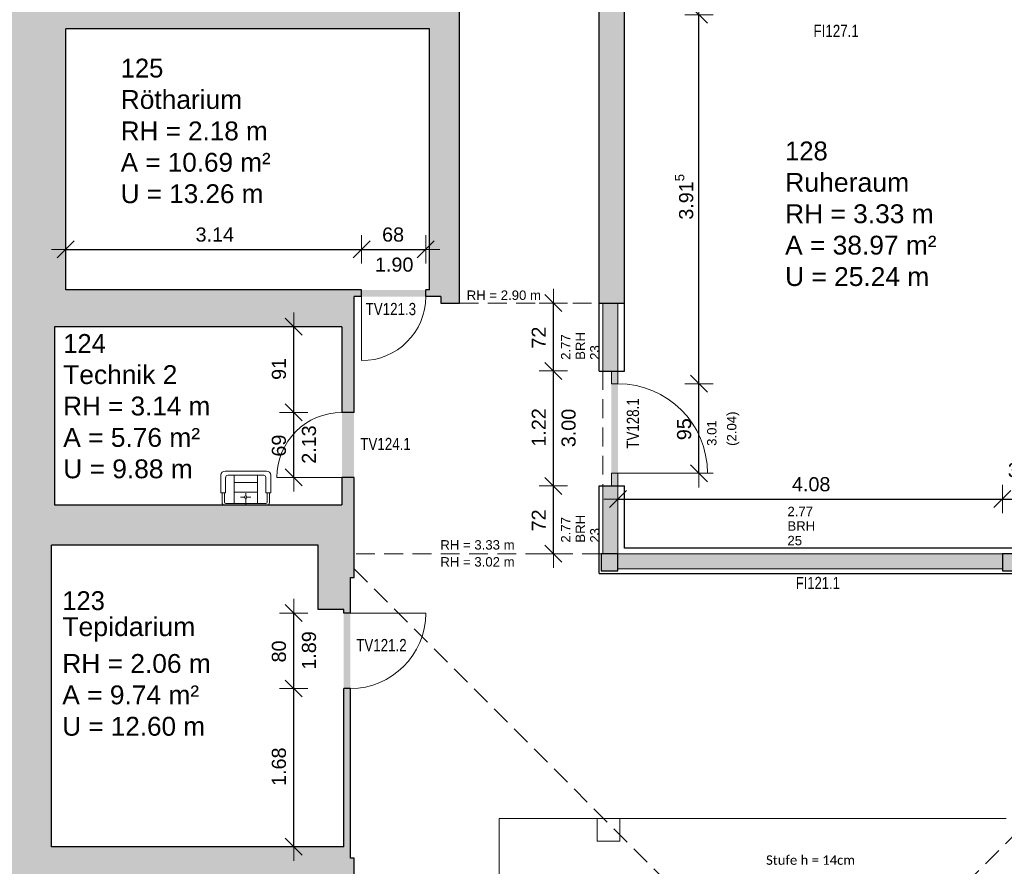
# Model space of a CAD drawing. Header units: metres. Extents: x 306 to 433, y -64 to 7.
# Tile 80 of 93: x 374 to 385, y -13 to -4. Entities that reach past the tile are written whole.
import ezdxf

# ---------------------------------------------------------------- set-up
doc = ezdxf.new("R2010")
doc.units = ezdxf.units.M
doc.header["$PDMODE"] = 65
doc.linetypes.add('AUSGEZOGEN', pattern=[0])
doc.linetypes.add('VERDECKT2_S2', pattern=[0.27, 0.2, -0.07])
for name, color, linetype, lineweight in [('Allgemein01', 7, 'AUSGEZOGEN', 13), ('Füllfläche', 7, 'AUSGEZOGEN', 13), ('Maßlinie Allgemein', 7, 'AUSGEZOGEN', 25), ('Möblierung', 7, 'AUSGEZOGEN', 25), ('Sanitär', 5, 'AUSGEZOGEN', 25), ('Standard', 7, 'AUSGEZOGEN', 25), ('Text Allgemein', 7, 'AUSGEZOGEN', 25)]:
    doc.layers.add(name, color=color, linetype=linetype, lineweight=lineweight)
doc.styles.add('ARIAL', font='ARIAL.TTF')
doc.styles.add('Calibri', font='calibri.ttf')
doc.dimstyles.new('DIMSTYLE_12', dxfattribs={"dimtxt": 0.15, "dimasz": 0.3, "dimexe": 0, "dimexo": 1e-06, "dimgap": 0.075, "dimtad": 2, "dimdec": 1, "dimlfac": 100, "dimrnd": 0.5, "dimzin": 4, "dimdsep": 46, "dimtxsty": 'ARIAL', "dimblk1": 'ALL_ML_STRICH', "dimblk2": 'ALL_ML_STRICH', "dimsah": 1, "dimcen": 0, "dimse1": 1, "dimse2": 1, "dimclrd": 7, "dimclre": 7, "dimclrt": 7, "dimadec": 0, "dimazin": 0, "dimtfac": 1, "dimtdec": 0, "dimtix": 1, "dimtmove": 2, "dimatfit": 3, "dimfxl": 0, "dimtvp": 1.2, "dimtzin": 0, "dimlwd": 0, "dimlwe": 13, "dimarcsym": 0})
doc.dimstyles.new('DIMSTYLE_13', dxfattribs={"dimtxt": 0.15, "dimasz": 0.3, "dimexe": 0, "dimexo": 1e-06, "dimgap": 0.075, "dimtad": 2, "dimrnd": 0.005, "dimzin": 4, "dimdsep": 46, "dimtxsty": 'ARIAL', "dimblk1": 'ALL_ML_STRICH', "dimblk2": 'ALL_ML_STRICH', "dimsah": 1, "dimcen": 0, "dimse1": 1, "dimse2": 1, "dimclrd": 7, "dimclre": 7, "dimclrt": 7, "dimadec": 0, "dimazin": 0, "dimtfac": 1, "dimtdec": 0, "dimtix": 1, "dimtmove": 2, "dimatfit": 3, "dimfxl": 0, "dimtzin": 0, "dimlwd": 0, "dimlwe": 13, "dimarcsym": 0})
doc.dimstyles.new('DIMSTYLE_17', dxfattribs={"dimtxt": 0.15, "dimasz": 0.3, "dimexe": 0, "dimexo": 1e-06, "dimgap": 0.075, "dimtad": 2, "dimdec": 3, "dimrnd": 0.005, "dimzin": 4, "dimdsep": 46, "dimtxsty": 'ARIAL', "dimblk1": 'ALL_ML_STRICH', "dimblk2": 'ALL_ML_STRICH', "dimsah": 1, "dimcen": 0, "dimse1": 1, "dimse2": 1, "dimclrd": 7, "dimclre": 7, "dimclrt": 7, "dimadec": 0, "dimazin": 0, "dimtfac": 1, "dimtdec": 0, "dimtix": 1, "dimtmove": 2, "dimatfit": 3, "dimfxl": 0, "dimtzin": 0, "dimlwd": 0, "dimlwe": 13, "dimarcsym": 0})
doc.dimstyles.new('DIMSTYLE_6', dxfattribs={"dimtxt": 0.2, "dimasz": 0.3, "dimexe": 0, "dimexo": 1e-06, "dimgap": 0.1, "dimtad": 2, "dimrnd": 0.005, "dimzin": 4, "dimdsep": 46, "dimtxsty": 'ARIAL', "dimblk1": 'ALL_ML_STRICH', "dimblk2": 'ALL_ML_STRICH', "dimsah": 1, "dimcen": 0, "dimse1": 1, "dimse2": 1, "dimclrd": 7, "dimclre": 7, "dimclrt": 7, "dimadec": 0, "dimazin": 0, "dimtfac": 1, "dimtdec": 0, "dimtix": 1, "dimtmove": 2, "dimatfit": 3, "dimfxl": 0, "dimtzin": 0, "dimlwd": 0, "dimlwe": 13, "dimarcsym": 0})
doc.dimstyles.new('DIMSTYLE_9', dxfattribs={"dimtxt": 0.15, "dimasz": 0.3, "dimexe": 0, "dimexo": 1e-06, "dimgap": 0.075, "dimtad": 2, "dimdec": 1, "dimlfac": 100, "dimrnd": 0.5, "dimzin": 4, "dimdsep": 46, "dimtxsty": 'ARIAL', "dimblk1": 'ALL_ML_STRICH', "dimblk2": 'ALL_ML_STRICH', "dimsah": 1, "dimcen": 0, "dimse1": 1, "dimse2": 1, "dimclrd": 7, "dimclre": 7, "dimclrt": 7, "dimadec": 0, "dimazin": 0, "dimtfac": 1, "dimtdec": 0, "dimtix": 1, "dimtmove": 2, "dimatfit": 3, "dimfxl": 0, "dimtzin": 0, "dimlwd": 0, "dimlwe": 13, "dimarcsym": 0})

# ---------------------------------------------------------------- blocks, each defined once
blk = doc.blocks.new('COMPLEXOBJECT_10')
at = {"layer": 'Sanitär', "color": 7, "linetype": 'AUSGEZOGEN', "lineweight": 13}
for p, q in [((376.49, -8.848), (376.49, -8.662)), ((376.535, -8.617), (376.611, -8.617)), ((376.945, -8.662), (376.564, -8.662)), ((376.611, -8.617), (376.754, -8.617)), ((376.631, -8.963), (376.631, -8.662)), ((376.898, -8.617), (376.754, -8.617)), ((376.878, -8.963), (376.878, -8.662)), ((376.974, -8.617), (376.898, -8.617)), ((377.019, -8.848), (377.019, -8.662)), ((376.541, -8.848), (376.541, -8.684)), ((376.631, -8.74), (376.878, -8.74)), ((376.968, -8.848), (376.968, -8.684)), ((376.541, -8.848), (376.49, -8.848)), ((376.503, -8.848), (376.503, -8.952)), ((376.528, -8.848), (376.528, -8.948)), ((376.631, -8.84), (376.878, -8.84)), ((376.754, -8.881), (376.754, -8.852)), ((376.968, -8.848), (377.019, -8.848)), ((376.981, -8.848), (376.981, -8.946)), ((377.005, -8.848), (377.005, -8.952)), ((376.51, -8.973), (376.512, -8.975)), ((376.997, -8.975), (376.512, -8.975)), ((376.543, -8.963), (376.964, -8.963)), ((376.742, -8.894), (376.699, -8.894)), ((376.754, -8.907), (376.754, -8.975)), ((376.767, -8.894), (376.81, -8.894)), ((376.999, -8.973), (376.997, -8.975))]:
    blk.add_line(p, q, dxfattribs=at)
for centre, radius, start, end in [((376.535, -8.662), 0.045, 90, 180), ((376.564, -8.684), 0.0225, 90, 180), ((376.945, -8.684), 0.0225, 0.0001, 90), ((376.974, -8.662), 0.045, 0.0001, 90), ((376.754, -8.894), 0.0129, 1.727933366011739e-05, 0), ((376.537, -8.953), 0.0338, 178.4685, 216.7802), ((376.543, -8.948), 0.015, 180, 270), ((376.966, -8.948), 0.015, 270.0001, 0.0001), ((376.972, -8.953), 0.0338, 323.2199, 1.5316)]:
    blk.add_arc(centre, radius, start, end, dxfattribs=at)
blk = doc.blocks.new('ALL_ML_STRICH')
at = {"color": 0, "linetype": 'ByBlock', "lineweight": -2}
for p, q in [((0, -0.5), (0, 0.5)), ((-1, 0), (0.5, 0)), ((-0.3, -0.3), (0.3, 0.3))]:
    blk.add_line(p, q, dxfattribs=at)
blk = doc.blocks.new('*D154')
at = {"layer": 'DEFPOINTS', "color": 7, "linetype": 'AUSGEZOGEN', "lineweight": 13}
for p in [(380.774, 0.735), (377.874, -19.465), (414.044, -19.465)]:
    blk.add_point(p, dxfattribs=at)
at = {"layer": 'Maßlinie Allgemein', "color": 7, "linetype": 'AUSGEZOGEN', "lineweight": -2}
blk.add_line((414.044, -19.465), (414.044, 0.735), dxfattribs=at)
at = {"layer": 'Maßlinie Allgemein', "color": 7, "linetype": 'AUSGEZOGEN', "lineweight": 13, "xscale": 0.3, "yscale": 0.3, "zscale": 0.3}
for p, rotation in [((414.044, 0.735), 90), ((414.044, -19.465), 270)]:
    blk.add_blockref('ALL_ML_STRICH', p, dxfattribs=dict(at, rotation=rotation))
at = {"layer": 'Maßlinie Allgemein', "color": 7, "linetype": 'AUSGEZOGEN', "lineweight": 13, "insert": (413.861, -9.358), "char_height": 0.2, "width": 1, "attachment_point": 5, "rotation": 90, "style": 'ARIAL'}
blk.add_mtext('\\A1;{\\A1;{20.20\\H0.132000;\\S^ ;}}', dxfattribs=at)
blk = doc.blocks.new('*D228')
at = {"layer": 'DEFPOINTS', "color": 7, "linetype": 'AUSGEZOGEN', "lineweight": 13}
for p in [(377.794, -10.925), (377.264, -12.605), (377.794, -12.605)]:
    blk.add_point(p, dxfattribs=at)
at = {"layer": 'Maßlinie Allgemein', "color": 7, "linetype": 'AUSGEZOGEN', "lineweight": -2}
blk.add_line((377.264, -12.605), (377.264, -10.925), dxfattribs=at)
at = {"layer": 'Maßlinie Allgemein', "color": 7, "linetype": 'AUSGEZOGEN', "lineweight": 13, "xscale": 0.3, "yscale": 0.3, "zscale": 0.3}
for p, rotation in [((377.264, -10.925), 90), ((377.264, -12.605), 270)]:
    blk.add_blockref('ALL_ML_STRICH', p, dxfattribs=dict(at, rotation=rotation))
at = {"layer": 'Maßlinie Allgemein', "color": 7, "linetype": 'AUSGEZOGEN', "lineweight": 13, "insert": (377.107, -11.755), "char_height": 0.15, "width": 0.6, "attachment_point": 5, "rotation": 90, "style": 'ARIAL'}
blk.add_mtext('\\A1;{\\A1;{1.68\\H0.099000;\\S^ ;}}', dxfattribs=at)
blk = doc.blocks.new('*D229')
at = {"layer": 'DEFPOINTS', "color": 7, "linetype": 'AUSGEZOGEN', "lineweight": 13}
for p in [(377.794, -10.125), (377.264, -10.925), (377.794, -10.925)]:
    blk.add_point(p, dxfattribs=at)
at = {"layer": 'Maßlinie Allgemein', "color": 7, "linetype": 'AUSGEZOGEN', "lineweight": -2}
blk.add_line((377.264, -10.925), (377.264, -10.125), dxfattribs=at)
at = {"layer": 'Maßlinie Allgemein', "color": 7, "linetype": 'AUSGEZOGEN', "lineweight": 13, "xscale": 0.3, "yscale": 0.3, "zscale": 0.3}
for p, rotation in [((377.264, -10.125), 90), ((377.264, -10.925), 270)]:
    blk.add_blockref('ALL_ML_STRICH', p, dxfattribs=dict(at, rotation=rotation))
at = {"layer": 'Maßlinie Allgemein', "color": 7, "linetype": 'AUSGEZOGEN', "lineweight": 13, "insert": (377.35, -10.725), "char_height": 0.15, "width": 0.0075, "attachment_point": 1, "rotation": 90, "line_spacing_factor": 0.60241, "style": 'ARIAL'}
blk.add_mtext('\\A1;{1.89\\H0.099000;\\S^ ;}', dxfattribs=at)
at = {"layer": 'Maßlinie Allgemein', "color": 7, "linetype": 'AUSGEZOGEN', "lineweight": 13, "insert": (377.107, -10.532), "char_height": 0.15, "width": 0.6, "attachment_point": 5, "rotation": 90, "style": 'ARIAL'}
blk.add_mtext('\\A1;{\\A1;{80\\H0.099000;\\S^ ;}}', dxfattribs=at)
blk = doc.blocks.new('*D230')
at = {"layer": 'DEFPOINTS', "color": 7, "linetype": 'AUSGEZOGEN', "lineweight": 13}
for p in [(374.844, -6.265), (374.844, -6.695), (377.984, -6.695)]:
    blk.add_point(p, dxfattribs=at)
at = {"layer": 'Maßlinie Allgemein', "color": 7, "linetype": 'AUSGEZOGEN', "lineweight": -2}
blk.add_line((374.844, -6.265), (377.984, -6.265), dxfattribs=at)
at = {"layer": 'Maßlinie Allgemein', "color": 7, "linetype": 'AUSGEZOGEN', "lineweight": 13, "xscale": 0.3, "yscale": 0.3, "zscale": 0.3, "rotation": 180}
blk.add_blockref('ALL_ML_STRICH', (374.844, -6.265), dxfattribs=at)
at = {"layer": 'Maßlinie Allgemein', "color": 7, "linetype": 'AUSGEZOGEN', "lineweight": 13, "xscale": 0.3, "yscale": 0.3, "zscale": 0.3}
blk.add_blockref('ALL_ML_STRICH', (377.984, -6.265), dxfattribs=at)
at = {"layer": 'Maßlinie Allgemein', "color": 7, "linetype": 'AUSGEZOGEN', "lineweight": 13, "insert": (376.426, -6.108), "char_height": 0.15, "width": 0.6, "attachment_point": 5, "style": 'ARIAL'}
blk.add_mtext('\\A1;{\\A1;{3.14\\H0.099000;\\S^ ;}}', dxfattribs=at)
blk = doc.blocks.new('*D231')
at = {"layer": 'DEFPOINTS', "color": 7, "linetype": 'AUSGEZOGEN', "lineweight": 13}
for p in [(377.984, -6.265), (377.984, -6.695), (378.664, -6.695)]:
    blk.add_point(p, dxfattribs=at)
at = {"layer": 'Maßlinie Allgemein', "color": 7, "linetype": 'AUSGEZOGEN', "lineweight": -2}
blk.add_line((377.984, -6.265), (378.664, -6.265), dxfattribs=at)
at = {"layer": 'Maßlinie Allgemein', "color": 7, "linetype": 'AUSGEZOGEN', "lineweight": 13, "xscale": 0.3, "yscale": 0.3, "zscale": 0.3, "rotation": 180}
blk.add_blockref('ALL_ML_STRICH', (377.984, -6.265), dxfattribs=at)
at = {"layer": 'Maßlinie Allgemein', "color": 7, "linetype": 'AUSGEZOGEN', "lineweight": 13, "xscale": 0.3, "yscale": 0.3, "zscale": 0.3}
blk.add_blockref('ALL_ML_STRICH', (378.664, -6.265), dxfattribs=at)
at = {"layer": 'Maßlinie Allgemein', "color": 7, "linetype": 'AUSGEZOGEN', "lineweight": 13, "insert": (378.318, -6.108), "char_height": 0.15, "width": 0.6, "attachment_point": 5, "style": 'ARIAL'}
blk.add_mtext('\\A1;{\\A1;{68\\H0.099000;\\S^ ;}}', dxfattribs=at)
at = {"layer": 'Maßlinie Allgemein', "color": 7, "linetype": 'AUSGEZOGEN', "lineweight": 13, "insert": (378.126, -6.351), "char_height": 0.15, "width": 0.0075, "attachment_point": 1, "line_spacing_factor": 0.60241, "style": 'ARIAL'}
blk.add_mtext('\\A1;{1.90\\H0.099000;\\S^ ;}', dxfattribs=at)
blk = doc.blocks.new('*D234')
at = {"layer": 'DEFPOINTS', "color": 7, "linetype": 'AUSGEZOGEN', "lineweight": 13}
for p in [(377.774, -7.995), (377.264, -8.685), (377.774, -8.685)]:
    blk.add_point(p, dxfattribs=at)
at = {"layer": 'Maßlinie Allgemein', "color": 7, "linetype": 'AUSGEZOGEN', "lineweight": -2}
blk.add_line((377.264, -8.685), (377.264, -7.995), dxfattribs=at)
at = {"layer": 'Maßlinie Allgemein', "color": 7, "linetype": 'AUSGEZOGEN', "lineweight": 13, "xscale": 0.3, "yscale": 0.3, "zscale": 0.3}
for p, rotation in [((377.264, -7.995), 90), ((377.264, -8.685), 270)]:
    blk.add_blockref('ALL_ML_STRICH', p, dxfattribs=dict(at, rotation=rotation))
at = {"layer": 'Maßlinie Allgemein', "color": 7, "linetype": 'AUSGEZOGEN', "lineweight": 13, "insert": (377.107, -8.347), "char_height": 0.15, "width": 0.6, "attachment_point": 5, "rotation": 90, "style": 'ARIAL'}
blk.add_mtext('\\A1;{\\A1;{69\\H0.099000;\\S^ ;}}', dxfattribs=at)
at = {"layer": 'Maßlinie Allgemein', "color": 7, "linetype": 'AUSGEZOGEN', "lineweight": 13, "insert": (377.35, -8.54), "char_height": 0.15, "width": 0.0075, "attachment_point": 1, "rotation": 90, "line_spacing_factor": 0.60241, "style": 'ARIAL'}
blk.add_mtext('\\A1;{2.13\\H0.099000;\\S^ ;}', dxfattribs=at)
blk = doc.blocks.new('*D235')
at = {"layer": 'DEFPOINTS', "color": 7, "linetype": 'AUSGEZOGEN', "lineweight": 13}
for p in [(377.774, -7.085), (377.264, -7.995), (377.774, -7.995)]:
    blk.add_point(p, dxfattribs=at)
at = {"layer": 'Maßlinie Allgemein', "color": 7, "linetype": 'AUSGEZOGEN', "lineweight": -2}
blk.add_line((377.264, -7.995), (377.264, -7.085), dxfattribs=at)
at = {"layer": 'Maßlinie Allgemein', "color": 7, "linetype": 'AUSGEZOGEN', "lineweight": 13, "xscale": 0.3, "yscale": 0.3, "zscale": 0.3}
for p, rotation in [((377.264, -7.085), 90), ((377.264, -7.995), 270)]:
    blk.add_blockref('ALL_ML_STRICH', p, dxfattribs=dict(at, rotation=rotation))
at = {"layer": 'Maßlinie Allgemein', "color": 7, "linetype": 'AUSGEZOGEN', "lineweight": 13, "insert": (377.107, -7.533), "char_height": 0.15, "width": 0.6, "attachment_point": 5, "rotation": 90, "style": 'ARIAL'}
blk.add_mtext('\\A1;{\\A1;{91\\H0.099000;\\S^ ;}}', dxfattribs=at)
blk = doc.blocks.new('*D264')
at = {"layer": 'DEFPOINTS', "color": 7, "linetype": 'AUSGEZOGEN', "lineweight": 13}
for p in [(380.704, -7.69), (380.704, -8.64), (381.564, -8.64)]:
    blk.add_point(p, dxfattribs=at)
at = {"layer": 'Maßlinie Allgemein', "color": 7, "linetype": 'AUSGEZOGEN', "lineweight": -2}
blk.add_line((381.564, -8.64), (381.564, -7.69), dxfattribs=at)
at = {"layer": 'Maßlinie Allgemein', "color": 7, "linetype": 'AUSGEZOGEN', "lineweight": 13, "xscale": 0.3, "yscale": 0.3, "zscale": 0.3}
for p, rotation in [((381.564, -7.69), 90), ((381.564, -8.64), 270)]:
    blk.add_blockref('ALL_ML_STRICH', p, dxfattribs=dict(at, rotation=rotation))
at = {"layer": 'Maßlinie Allgemein', "color": 7, "linetype": 'AUSGEZOGEN', "lineweight": 13, "insert": (381.65, -8.35), "char_height": 0.1, "width": 0.005, "attachment_point": 1, "rotation": 90, "line_spacing_factor": 1.268101, "style": 'ARIAL'}
blk.add_mtext('\\A1;{3.01\\H0.066000;\\S^ ;}\\H0.100000;\\P(2.04)', dxfattribs=at)
at = {"layer": 'Maßlinie Allgemein', "color": 7, "linetype": 'AUSGEZOGEN', "lineweight": 13, "insert": (381.407, -8.173), "char_height": 0.15, "width": 0.6, "attachment_point": 5, "rotation": 90, "style": 'ARIAL'}
blk.add_mtext('\\A1;{\\A1;{95\\H0.099000;\\S^ ;}}', dxfattribs=at)
blk = doc.blocks.new('*D265')
at = {"layer": 'DEFPOINTS', "color": 7, "linetype": 'AUSGEZOGEN', "lineweight": 13}
for p in [(380.774, -3.775), (380.704, -7.69), (381.564, -7.69)]:
    blk.add_point(p, dxfattribs=at)
at = {"layer": 'Maßlinie Allgemein', "color": 7, "linetype": 'AUSGEZOGEN', "lineweight": -2}
blk.add_line((381.564, -7.69), (381.564, -3.775), dxfattribs=at)
at = {"layer": 'Maßlinie Allgemein', "color": 7, "linetype": 'AUSGEZOGEN', "lineweight": 13, "xscale": 0.3, "yscale": 0.3, "zscale": 0.3}
for p, rotation in [((381.564, -3.775), 90), ((381.564, -7.69), 270)]:
    blk.add_blockref('ALL_ML_STRICH', p, dxfattribs=dict(at, rotation=rotation))
at = {"layer": 'Maßlinie Allgemein', "color": 7, "linetype": 'AUSGEZOGEN', "lineweight": 13, "insert": (381.407, -5.707), "char_height": 0.15, "width": 0.75, "attachment_point": 5, "rotation": 90, "style": 'ARIAL'}
blk.add_mtext('\\A1;{\\A1;{3.91\\H0.099000;\\S5^ ;}}', dxfattribs=at)
blk = doc.blocks.new('*D266')
at = {"layer": 'DEFPOINTS', "color": 7, "linetype": 'AUSGEZOGEN', "lineweight": 13}
for p in [(380.704, -8.915), (380.704, -9.495), (384.784, -9.495)]:
    blk.add_point(p, dxfattribs=at)
at = {"layer": 'Maßlinie Allgemein', "color": 7, "linetype": 'AUSGEZOGEN', "lineweight": -2}
blk.add_line((380.704, -8.915), (384.784, -8.915), dxfattribs=at)
at = {"layer": 'Maßlinie Allgemein', "color": 7, "linetype": 'AUSGEZOGEN', "lineweight": 13, "xscale": 0.3, "yscale": 0.3, "zscale": 0.3, "rotation": 180}
blk.add_blockref('ALL_ML_STRICH', (380.704, -8.915), dxfattribs=at)
at = {"layer": 'Maßlinie Allgemein', "color": 7, "linetype": 'AUSGEZOGEN', "lineweight": 13, "xscale": 0.3, "yscale": 0.3, "zscale": 0.3}
blk.add_blockref('ALL_ML_STRICH', (384.784, -8.915), dxfattribs=at)
at = {"layer": 'Maßlinie Allgemein', "color": 7, "linetype": 'AUSGEZOGEN', "lineweight": 13, "insert": (382.755, -8.758), "char_height": 0.15, "width": 0.6, "attachment_point": 5, "style": 'ARIAL'}
blk.add_mtext('\\A1;{\\A1;{4.08\\H0.099000;\\S^ ;}}', dxfattribs=at)
at = {"layer": 'Maßlinie Allgemein', "color": 7, "linetype": 'AUSGEZOGEN', "lineweight": 13, "insert": (382.503, -8.996), "char_height": 0.1, "width": 0.005, "attachment_point": 1, "line_spacing_factor": 0.926626, "style": 'ARIAL'}
blk.add_mtext('\\A1;{2.77\\H0.066000;\\S^ ;}\\H0.100000;\\PBRH 25', dxfattribs=at)
blk = doc.blocks.new('*D267')
at = {"layer": 'DEFPOINTS', "color": 7, "linetype": 'AUSGEZOGEN', "lineweight": 13}
for p in [(384.784, -8.915), (384.784, -9.495), (385.144, -9.495)]:
    blk.add_point(p, dxfattribs=at)
at = {"layer": 'Maßlinie Allgemein', "color": 7, "linetype": 'AUSGEZOGEN', "lineweight": -2}
blk.add_line((384.784, -8.915), (385.144, -8.915), dxfattribs=at)
at = {"layer": 'Maßlinie Allgemein', "color": 7, "linetype": 'AUSGEZOGEN', "lineweight": 13, "xscale": 0.3, "yscale": 0.3, "zscale": 0.3, "rotation": 180}
blk.add_blockref('ALL_ML_STRICH', (384.784, -8.915), dxfattribs=at)
at = {"layer": 'Maßlinie Allgemein', "color": 7, "linetype": 'AUSGEZOGEN', "lineweight": 13, "xscale": 0.3, "yscale": 0.3, "zscale": 0.3}
blk.add_blockref('ALL_ML_STRICH', (385.144, -8.915), dxfattribs=at)
at = {"layer": 'Maßlinie Allgemein', "color": 7, "linetype": 'AUSGEZOGEN', "lineweight": 13, "insert": (384.958, -8.608), "char_height": 0.15, "width": 0.6, "attachment_point": 5, "style": 'ARIAL'}
blk.add_mtext('\\A1;{\\A1;{36\\H0.099000;\\S^ ;}}', dxfattribs=at)
blk = doc.blocks.new('*D320')
at = {"layer": 'DEFPOINTS', "color": 7, "linetype": 'AUSGEZOGEN', "lineweight": 13}
for p in [(324.034, 7.065), (324.034, -8.145), (401.824, -19.355)]:
    blk.add_point(p, dxfattribs=at)
at = {"layer": 'Maßlinie Allgemein', "color": 7, "linetype": 'AUSGEZOGEN', "lineweight": -2}
blk.add_line((324.034, 7.065), (401.824, 7.065), dxfattribs=at)
at = {"layer": 'Maßlinie Allgemein', "color": 7, "linetype": 'AUSGEZOGEN', "lineweight": 13, "xscale": 0.3, "yscale": 0.3, "zscale": 0.3, "rotation": 180}
blk.add_blockref('ALL_ML_STRICH', (324.034, 7.065), dxfattribs=at)
at = {"layer": 'Maßlinie Allgemein', "color": 7, "linetype": 'AUSGEZOGEN', "lineweight": 13, "xscale": 0.3, "yscale": 0.3, "zscale": 0.3}
blk.add_blockref('ALL_ML_STRICH', (401.824, 7.065), dxfattribs=at)
at = {"layer": 'Maßlinie Allgemein', "color": 7, "linetype": 'AUSGEZOGEN', "lineweight": 13, "insert": (362.936, 7.248), "char_height": 0.2, "width": 1, "attachment_point": 5, "style": 'ARIAL'}
blk.add_mtext('\\A1;{\\A1;{77.79\\H0.132000;\\S^ ;}}', dxfattribs=at)
blk = doc.blocks.new('*D441')
at = {"layer": 'DEFPOINTS', "color": 7, "linetype": 'AUSGEZOGEN', "lineweight": 13}
for p in [(380.504, -8.775), (380.019, -9.495), (380.504, -9.495)]:
    blk.add_point(p, dxfattribs=at)
at = {"layer": 'Maßlinie Allgemein', "color": 7, "linetype": 'AUSGEZOGEN', "lineweight": -2}
blk.add_line((380.019, -9.495), (380.019, -8.775), dxfattribs=at)
at = {"layer": 'Maßlinie Allgemein', "color": 7, "linetype": 'AUSGEZOGEN', "lineweight": 13, "xscale": 0.3, "yscale": 0.3, "zscale": 0.3}
for p, rotation in [((380.019, -8.775), 90), ((380.019, -9.495), 270)]:
    blk.add_blockref('ALL_ML_STRICH', p, dxfattribs=dict(at, rotation=rotation))
at = {"layer": 'Maßlinie Allgemein', "color": 7, "linetype": 'AUSGEZOGEN', "lineweight": 13, "insert": (379.864, -9.141), "char_height": 0.15, "width": 0.6, "attachment_point": 5, "rotation": 90, "style": 'ARIAL'}
blk.add_mtext('\\A1;{\\A1;{72\\H0.099000;\\S^ ;}}', dxfattribs=at)
at = {"layer": 'Maßlinie Allgemein', "color": 7, "linetype": 'AUSGEZOGEN', "lineweight": 13, "insert": (380.1, -9.377), "char_height": 0.1, "width": 0.005, "attachment_point": 1, "rotation": 90, "line_spacing_factor": 0.927448, "style": 'ARIAL'}
blk.add_mtext('\\A1;{2.77\\H0.066000;\\S^ ;}\\H0.100000;\\PBRH 23', dxfattribs=at)
blk = doc.blocks.new('*D442')
at = {"layer": 'DEFPOINTS', "color": 7, "linetype": 'AUSGEZOGEN', "lineweight": 13}
for p in [(380.504, -7.555), (380.019, -8.775), (380.504, -8.775)]:
    blk.add_point(p, dxfattribs=at)
at = {"layer": 'Maßlinie Allgemein', "color": 7, "linetype": 'AUSGEZOGEN', "lineweight": -2}
blk.add_line((380.019, -8.775), (380.019, -7.555), dxfattribs=at)
at = {"layer": 'Maßlinie Allgemein', "color": 7, "linetype": 'AUSGEZOGEN', "lineweight": 13, "xscale": 0.3, "yscale": 0.3, "zscale": 0.3}
for p, rotation in [((380.019, -7.555), 90), ((380.019, -8.775), 270)]:
    blk.add_blockref('ALL_ML_STRICH', p, dxfattribs=dict(at, rotation=rotation))
at = {"layer": 'Maßlinie Allgemein', "color": 7, "linetype": 'AUSGEZOGEN', "lineweight": 13, "insert": (379.864, -8.154), "char_height": 0.15, "width": 0.6, "attachment_point": 5, "rotation": 90, "style": 'ARIAL'}
blk.add_mtext('\\A1;{\\A1;{1.22\\H0.099000;\\S^ ;}}', dxfattribs=at)
at = {"layer": 'Maßlinie Allgemein', "color": 7, "linetype": 'AUSGEZOGEN', "lineweight": 13, "insert": (380.105, -8.364), "char_height": 0.15, "width": 0.0075, "attachment_point": 1, "rotation": 90, "line_spacing_factor": 0.60241, "style": 'ARIAL'}
blk.add_mtext('\\A1;{3.00\\H0.099000;\\S^ ;}', dxfattribs=at)
blk = doc.blocks.new('*D443')
at = {"layer": 'DEFPOINTS', "color": 7, "linetype": 'AUSGEZOGEN', "lineweight": 13}
for p in [(380.504, -6.835), (380.019, -7.555), (380.504, -7.555)]:
    blk.add_point(p, dxfattribs=at)
at = {"layer": 'Maßlinie Allgemein', "color": 7, "linetype": 'AUSGEZOGEN', "lineweight": -2}
blk.add_line((380.019, -7.555), (380.019, -6.835), dxfattribs=at)
at = {"layer": 'Maßlinie Allgemein', "color": 7, "linetype": 'AUSGEZOGEN', "lineweight": 13, "xscale": 0.3, "yscale": 0.3, "zscale": 0.3}
for p, rotation in [((380.019, -6.835), 90), ((380.019, -7.555), 270)]:
    blk.add_blockref('ALL_ML_STRICH', p, dxfattribs=dict(at, rotation=rotation))
at = {"layer": 'Maßlinie Allgemein', "color": 7, "linetype": 'AUSGEZOGEN', "lineweight": 13, "insert": (379.864, -7.201), "char_height": 0.15, "width": 0.6, "attachment_point": 5, "rotation": 90, "style": 'ARIAL'}
blk.add_mtext('\\A1;{\\A1;{72\\H0.099000;\\S^ ;}}', dxfattribs=at)
at = {"layer": 'Maßlinie Allgemein', "color": 7, "linetype": 'AUSGEZOGEN', "lineweight": 13, "insert": (380.1, -7.437), "char_height": 0.1, "width": 0.005, "attachment_point": 1, "rotation": 90, "line_spacing_factor": 0.927448, "style": 'ARIAL'}
blk.add_mtext('\\A1;{2.77\\H0.066000;\\S^ ;}\\H0.100000;\\PBRH 23', dxfattribs=at)

msp = doc.modelspace()

# ---------------------------------------------------------------- hatches: boundary and pattern name
at = {"layer": 'Füllfläche', "linetype": 'AUSGEZOGEN', "lineweight": 25}
for color, points in [(254, [(374.7245, 1.2646), (358.0345, 1.2646), (358.0345, 0.7746), (358.6445, 0.7746), (358.6445, 0.8146), (359.3601, 0.8146), (359.3601, 0.6246), (373.2445, 0.6246), (373.2445, 0.7746), (374.1845, 0.7746), (374.1845, -3.6354), (373.9645, -3.6354), (373.9645, -4.0154), (374.1845, -4.0154), (374.1845, -8.4254), (373.9645, -8.4254), (373.9645, -8.8054), (374.1845, -8.8054), (374.1845, -13.2154), (373.9645, -13.2154), (373.9645, -13.5954), (374.1845, -13.5954), (374.1845, -18.0054), (373.9645, -18.0054), (373.9645, -18.3854), (374.1845, -18.3854), (374.1845, -22.7954), (373.9645, -22.7954), (373.9645, -23.1754), (374.7245, -23.1754), (374.7245, -23.0754), (375.0145, -23.0754), (375.0145, -22.6954), (374.7345, -22.6954), (374.7345, -19.6954), (377.0745, -19.6954), (377.0745, -19.7554), (378.9445, -19.7554), (378.9445, -21.1654), (379.2145, -21.1654), (379.2145, -20.6854), (379.4945, -20.6854), (379.4945, -20.4554), (380.3345, -20.4554), (380.3345, -19.7554), (381.8445, -19.7554), (381.8445, -20.4654), (382.4445, -20.4654), (382.4445, -19.6654), (384.9345, -19.6654), (384.9345, -19.7554), (385.3745, -19.7554), (385.3745, -19.6654), (385.6145, -19.6654), (385.6145, -19.8654), (385.8045, -19.8654), (385.8045, -19.4654), (377.8745, -19.4654), (377.8745, -17.6554), (377.8045, -17.6554), (377.8045, -19.3454), (374.7045, -19.3454), (374.7045, -16.1154), (377.8045, -16.1154), (377.8045, -16.9254), (377.8745, -16.9254), (377.8745, -15.9954), (377.9045, -15.9954), (377.9045, -15.6554), (374.7245, -15.6554), (374.7245, -13.0654), (377.9045, -13.0654), (377.9045, -12.7254), (377.8645, -12.7254), (377.8645, -10.9254), (377.7945, -10.9254), (377.7945, -12.6054), (374.6945, -12.6054), (374.6945, -9.4054), (377.5245, -9.4054), (377.5245, -10.0854), (377.7945, -10.0854), (377.7945, -10.1254), (377.8645, -10.1254), (377.8645, -9.7454), (377.9045, -9.7454), (377.9045, -8.6854), (377.7745, -8.6854), (377.7745, -8.9754), (374.7245, -8.9754), (374.7245, -7.0854), (377.7745, -7.0854), (377.7745, -7.9954), (377.9045, -7.9954), (377.9045, -6.7654), (377.9845, -6.7654), (377.9845, -6.6954), (374.8445, -6.6954), (374.8445, -3.9254), (378.7045, -3.9254), (378.7045, -6.6954), (378.6645, -6.6954), (378.6645, -6.7654), (378.8245, -6.7654), (378.8245, -6.8354), (379.0245, -6.8354), (379.0245, -3.5654), (377.5145, -3.5654), (377.5145, -3.3654), (377.4445, -3.3654), (377.4445, -3.4454), (374.8445, -3.4454), (374.8445, 0.6046), (377.4445, 0.6046), (377.4445, -2.6854), (377.5145, -2.6854), (377.5145, -2.3154), (377.7645, -2.3154), (377.7645, 0.7346), (380.5045, 0.7346), (380.5045, -2.3554), (380.7745, -2.3554), (380.7745, 0.7346), (393.8145, 0.7346), (393.8145, -3.9554), (394.1845, -3.9554), (394.1845, 1.1146), (374.7245, 1.1146)]), (254, [(380.5045, -6.8354), (380.7745, -6.8354), (380.7745, -3.2954), (380.5045, -3.2954)]), (30, [(377.9845, -6.7654), (378.6645, -6.7654), (378.6645, -6.6954), (377.9845, -6.6954)]), (30, [(380.5445, -7.5554), (380.7045, -7.5554), (380.7045, -6.8354), (380.5445, -6.8354)]), (30, [(380.6345, -7.5554), (380.6345, -8.7754), (380.7045, -8.7754), (380.7045, -7.5554)]), (30, [(377.7745, -8.6854), (377.9045, -8.6854), (377.9045, -7.9954), (377.7745, -7.9954)]), (30, [(380.5445, -9.4954), (380.7045, -9.4954), (380.7045, -8.7754), (380.5445, -8.7754)]), (32, [(380.5245, -9.6754), (380.7045, -9.6754), (380.7045, -9.4954), (380.5245, -9.4954)]), (161, [(380.7045, -9.6554), (384.7845, -9.6554), (384.7845, -9.4954), (380.7045, -9.4954)]), (32, [(384.7845, -9.6754), (385.1445, -9.6754), (385.1445, -9.4954), (384.7845, -9.4954)]), (30, [(377.7945, -10.9254), (377.8645, -10.9254), (377.8645, -10.1254), (377.7945, -10.1254)])]:
    msp.add_hatch(color=color, dxfattribs=at).paths.add_polyline_path(points)

# ---------------------------------------------------------------- linework, layer by layer
at = {"layer": 'Allgemein01', "color": 7, "linetype": 'AUSGEZOGEN', "lineweight": 25}
for p, q in [((380.5045, -7.5554), (380.5045, -3.2954)), ((380.7745, -7.5554), (380.7745, -3.2954)), ((379.0245, -6.8354), (379.0245, -3.5654)), ((374.8445, -6.6954), (374.8445, -3.9254)), ((378.7045, -3.9254), (374.8445, -3.9254)), ((378.7045, -6.6954), (378.7045, -3.9254)), ((377.9845, -6.6954), (374.8445, -6.6954)), ((377.9045, -7.9954), (377.9045, -6.7654)), ((377.9845, -6.7654), (377.9045, -6.7654)), ((377.9845, -6.7654), (377.9845, -6.6954)), ((378.6645, -6.7654), (378.6645, -6.6954)), ((378.7045, -6.6954), (378.6645, -6.6954)), ((378.8245, -6.7654), (378.6645, -6.7654)), ((378.8245, -6.7654), (378.8245, -6.8354)), ((378.8245, -6.8354), (379.0245, -6.8354)), ((380.5045, -6.8354), (380.7745, -6.8354)), ((377.7745, -7.0854), (374.7245, -7.0854)), ((374.7245, -7.0854), (374.7245, -8.9754)), ((377.7745, -7.0854), (377.7745, -7.9954)), ((380.5045, -7.5554), (380.7745, -7.5554)), ((377.9045, -7.9954), (377.7745, -7.9954)), ((377.9045, -8.6854), (377.7745, -8.6854)), ((377.7745, -8.6854), (377.7745, -8.9754)), ((377.9045, -9.7454), (377.9045, -8.6854)), ((380.5045, -9.7054), (380.5045, -8.7754)), ((380.5045, -8.7754), (380.7745, -8.7754)), ((380.7745, -9.4354), (380.7745, -8.7754)), ((374.7245, -8.9754), (377.7745, -8.9754)), ((374.6945, -12.6054), (374.6945, -9.4054)), ((377.5245, -9.4054), (374.6945, -9.4054)), ((377.5245, -10.0854), (377.5245, -9.4054)), ((380.5245, -9.4954), (380.5245, -9.6754)), ((380.7045, -9.4954), (380.5245, -9.4954)), ((380.7045, -9.6754), (380.7045, -9.4954)), ((387.6645, -9.4354), (380.7745, -9.4354)), ((384.7845, -9.4954), (384.7845, -9.6754)), ((385.1445, -9.4954), (384.7845, -9.4954)), ((380.5045, -9.7054), (387.6545, -9.7054)), ((380.5245, -9.6754), (380.7045, -9.6754)), ((384.7845, -9.6754), (385.1445, -9.6754)), ((377.8645, -9.7454), (377.9045, -9.7454)), ((377.8645, -10.1254), (377.8645, -9.7454)), ((377.7945, -10.0854), (377.5245, -10.0854)), ((377.7945, -10.1254), (377.7945, -10.0854)), ((377.8645, -10.1254), (377.7945, -10.1254)), ((377.8645, -10.9254), (377.7945, -10.9254)), ((377.7945, -12.6054), (377.7945, -10.9254)), ((377.8645, -12.7254), (377.8645, -10.9254)), ((377.7945, -12.6054), (374.6945, -12.6054)), ((377.9045, -12.7254), (377.8645, -12.7254)), ((377.9045, -13.0654), (377.9045, -12.7254))]:
    msp.add_line(p, q, dxfattribs=at)
at = {"layer": 'Allgemein01', "color": 7, "linetype": 'AUSGEZOGEN', "lineweight": 18}
for p, q in [((377.9845, -6.7654), (377.9845, -7.4454)), ((380.5445, -6.8354), (380.5445, -7.5554)), ((380.7045, -6.8354), (380.7045, -7.6904)), ((380.6345, -7.5554), (380.6345, -7.6904)), ((380.6345, -7.6904), (380.7045, -7.6904)), ((380.6345, -8.6404), (380.7045, -8.6404)), ((380.6345, -8.6404), (380.6345, -8.7754)), ((380.7045, -8.6404), (381.6545, -8.6404)), ((380.7045, -8.6404), (380.7045, -9.4954)), ((377.7745, -8.6854), (377.0845, -8.6854)), ((380.5445, -8.7754), (380.5445, -9.4954)), ((380.7045, -9.4954), (384.7845, -9.4954)), ((380.7045, -9.6554), (384.7845, -9.6554)), ((377.8645, -10.1254), (378.6645, -10.1254))]:
    msp.add_line(p, q, dxfattribs=at)
at = {"layer": 'Allgemein01', "color": 7, "linetype": 'VERDECKT2_S2', "lineweight": 13}
for p, q in [((379.0245, -6.8354), (380.5045, -6.8354)), ((380.5245, -9.4954), (377.9045, -9.4954)), ((377.9045, -9.6554), (387.6745, -19.4254)), ((387.7145, -9.6754), (377.9245, -19.4654))]:
    msp.add_line(p, q, dxfattribs=at)
at = {"layer": 'Allgemein01', "color": 7, "linetype": 'VERDECKT2_S2', "lineweight": 18}
msp.add_line((380.5445, -7.5554), (380.5445, -8.7754), dxfattribs=at)
at = {"layer": 'Allgemein01', "color": 7, "linetype": 'AUSGEZOGEN', "lineweight": 18}
for centre, radius, start, end in [((377.9845, -6.7654), 0.68, 270, 0), ((380.7045, -8.6404), 0.95, 0, 90), ((377.7745, -8.6854), 0.69, 90, 180), ((377.8645, -10.1254), 0.8, 270, 0)]:
    msp.add_arc(centre, radius, start, end, dxfattribs=at)
at = {"layer": 'Möblierung', "color": 7, "linetype": 'AUSGEZOGEN', "lineweight": 13}
for p, q in [((379.4445, -12.3054), (380.4845, -12.3054)), ((379.4445, -17.3354), (379.4445, -12.3054)), ((380.4845, -12.3054), (380.7245, -12.3054)), ((380.4845, -12.5454), (380.4845, -12.3054)), ((380.7245, -12.3054), (380.7245, -12.5454)), ((380.7245, -12.3054), (384.8245, -12.3054)), ((380.7245, -12.5454), (380.4845, -12.5454))]:
    msp.add_line(p, q, dxfattribs=at)

# ---------------------------------------------------------------- block references
at = {"layer": 'Sanitär', "color": 7, "linetype": 'AUSGEZOGEN', "lineweight": 13}
msp.add_blockref('COMPLEXOBJECT_10', (0, 0), dxfattribs=at)

# ---------------------------------------------------------------- texts
at = {"layer": 'Standard', "color": 7, "linetype": 'AUSGEZOGEN', "lineweight": 25, "char_height": 0.2, "attachment_point": 7, "style": 'ARIAL'}
for s, insert, width in [('\\W0.97;125', (375.4276, -4.4432), 0.567107), ('\\W1.00;Rötharium', (375.4276, -4.7765), 1.397137), ('\\W0.99;RH = 2.18 m', (375.4276, -5.1099), 1.679171), ('\\W0.97;128', (382.4783, -5.3225), 0.567107), ('\\W0.99;A = 10.69 m²', (375.4276, -5.4432), 1.709114), ('\\W1.01;Ruheraum', (382.4783, -5.6558), 1.413879), ('\\W0.99;U = 13.26 m', (375.4276, -5.7765), 1.632463), ('\\W1.00;RH = 3.33 m', (382.4783, -5.9892), 1.680139), ('\\W1.00;A = 38.97 m²', (382.4783, -6.3225), 1.710062), ('\\W1.00;U = 25.24 m', (382.4783, -6.6558), 1.63346), ('\\W0.97;124', (374.8176, -7.3632), 0.567107), ('\\W1.00;Technik 2', (374.8176, -7.6965), 1.316952), ('\\W0.99;RH = 3.14 m', (374.8176, -8.0299), 1.679171), ('\\W1.00;A = 5.76 m²', (374.8176, -8.3632), 1.553301), ('\\W1.00;U = 9.88 m', (374.8176, -8.6965), 1.476701), ('\\W0.97;123', (374.8076, -10.0956), 0.567107), ('\\W1.01;Tepidarium', (374.8076, -10.4289), 1.5072), ('\\W1.00;RH = 2.06 m', (374.8076, -10.7622), 1.680139), ('\\W1.00;A = 9.74 m²', (374.8076, -11.0956), 1.553301), ('\\W0.99;U = 12.60 m', (374.8076, -11.4289), 1.632463)]:
    msp.add_mtext(s, dxfattribs=dict(at, insert=insert, width=width))
at = {"layer": 'Text Allgemein', "color": 7, "linetype": 'AUSGEZOGEN', "lineweight": 25}
for s, insert, char_height, width, attachment_point, style in [('\\W0.78;FI127.1', (383.0195, -3.9454), 0.13, 0.544388, 5, 'ARIAL'), ('\\W1.00;RH = 2.90 m', (379.0995, -6.8021), 0.1, 0.84007, 7, 'ARIAL'), ('\\W0.78;TV121.3', (378.2945, -6.8986), 0.13, 0.601815, 5, 'ARIAL'), ('\\W0.78;TV124.1', (378.2379, -8.3298), 0.13, 0.601815, 5, 'ARIAL'), ('\\W1.00;RH = 3.33 m', (378.8195, -9.4521), 0.1, 0.84007, 7, 'ARIAL'), ('\\W1.00;RH = 3.02 m', (378.8195, -9.6321), 0.1, 0.84007, 7, 'ARIAL'), ('\\W0.76;FI121.1', (382.8256, -9.8054), 0.13, 0.543608, 5, 'ARIAL'), ('\\W0.78;TV121.2', (378.1945, -10.4643), 0.13, 0.601815, 5, 'ARIAL'), ('\\A1;{\\fCalibri|i0|b0;\\H0.100000;\\W1.000000;\\C7;Stufe h = 14cm}\\P', (382.2761, -12.7971), 0.1, 1.006785, 7, 'Calibri')]:
    msp.add_mtext(s, dxfattribs=dict(at, insert=insert, char_height=char_height, width=width, attachment_point=attachment_point, style=style))
at = {"layer": 'Text Allgemein', "color": 7, "linetype": 'AUSGEZOGEN', "lineweight": 25, "insert": (380.8639, -8.1125), "char_height": 0.13, "width": 0.601815, "attachment_point": 5, "rotation": 90, "style": 'ARIAL'}
msp.add_mtext('\\W0.78;TV128.1', dxfattribs=at)

# ---------------------------------------------------------------- dimensions: what is measured, and where the dimension line sits
at = {"layer": 'Maßlinie Allgemein', "color": 7, "linetype": 'AUSGEZOGEN', "lineweight": 13}
for base, p1, p2, dimstyle, picture, middle in [((401.8245, 7.0646), (324.0345, -8.1454), (401.8245, -19.3554), 'DIMSTYLE_6', '*D320', (362.936, 7.248)), ((377.9845, -6.2654), (374.8445, -6.6954), (377.9845, -6.6954), 'DIMSTYLE_13', '*D230', (376.4256, -6.1077)), ((385.1445, -8.9154), (384.7845, -9.4954), (385.1445, -9.4954), 'DIMSTYLE_12', '*D267', (384.9577, -8.6077))]:
    dim = msp.add_linear_dim(base=base, p1=p1, p2=p2, dimstyle=dimstyle, override={"dimpost": '<>', "dimclrd": 7, "dimclre": 7, "dimclrt": 7, "dimlwd": 0, "dimlwe": 13}, dxfattribs=at)
    dim.commit()
    dim.dimension.update_dxf_attribs({"geometry": picture, "text_midpoint": middle, "dimtype": 160})
for base, p1, p2, dimstyle, picture, middle in [((414.0445, 0.7346), (377.8745, -19.4654), (380.7745, 0.7346), 'DIMSTYLE_6', '*D154', (413.8611, -9.3583)), ((381.5645, -3.7754), (380.7045, -7.6904), (380.7745, -3.7754), 'DIMSTYLE_17', '*D265', (381.4068, -5.7068)), ((377.2645, -7.0854), (377.7745, -7.9954), (377.7745, -7.0854), 'DIMSTYLE_9', '*D235', (377.1069, -7.5327)), ((377.2645, -10.9254), (377.7945, -12.6054), (377.7945, -10.9254), 'DIMSTYLE_13', '*D228', (377.1069, -11.7547))]:
    dim = msp.add_linear_dim(base=base, p1=p1, p2=p2, angle=90, dimstyle=dimstyle, override={"dimpost": '<>', "dimclrd": 7, "dimclre": 7, "dimclrt": 7, "dimlwd": 0, "dimlwe": 13}, dxfattribs=at)
    dim.commit()
    dim.dimension.update_dxf_attribs({"geometry": picture, "text_midpoint": middle, "dimtype": 160})
for base, p1, p2, text, dimstyle, picture, middle in [((378.6645, -6.2654), (377.9845, -6.6954), (378.6645, -6.6954), '<>\\X\\A1;{1.90\\H0.099000;\\S^ ;}', 'DIMSTYLE_9', '*D231', (378.3175, -6.1078)), ((384.7845, -8.9154), (380.7045, -9.4954), (384.7845, -9.4954), '<>\\X\\A1;{2.77\\H0.066000;\\S^ ;}\\H0.100000;\\PBRH 25', 'DIMSTYLE_13', '*D266', (382.7551, -8.7578))]:
    dim = msp.add_linear_dim(base=base, p1=p1, p2=p2, text=text, dimstyle=dimstyle, override={"dimpost": '<>', "dimclrd": 7, "dimclre": 7, "dimclrt": 7, "dimlwd": 0, "dimlwe": 13}, dxfattribs=at)
    dim.commit()
    dim.dimension.update_dxf_attribs({"geometry": picture, "text_midpoint": middle, "dimtype": 160})
for base, p1, p2, text, dimstyle, picture, middle in [((380.0195, -6.8354), (380.5045, -7.5554), (380.5045, -6.8354), '<>\\X\\A1;{2.77\\H0.066000;\\S^ ;}\\H0.100000;\\PBRH 23', 'DIMSTYLE_9', '*D443', (379.8645, -7.2014)), ((380.0195, -7.5554), (380.5045, -8.7754), (380.5045, -7.5554), '<>\\X\\A1;{3.00\\H0.099000;\\S^ ;}', 'DIMSTYLE_13', '*D442', (379.8645, -8.1538)), ((381.5645, -7.6904), (380.7045, -8.6404), (380.7045, -7.6904), '<>\\X\\A1;{3.01\\H0.066000;\\S^ ;}\\H0.100000;\\P(2.04)', 'DIMSTYLE_9', '*D264', (381.4069, -8.1728)), ((377.2645, -7.9954), (377.7745, -8.6854), (377.7745, -7.9954), '<>\\X\\A1;{2.13\\H0.099000;\\S^ ;}', 'DIMSTYLE_9', '*D234', (377.1069, -8.3473)), ((380.0195, -8.7754), (380.5045, -9.4954), (380.5045, -8.7754), '<>\\X\\A1;{2.77\\H0.066000;\\S^ ;}\\H0.100000;\\PBRH 23', 'DIMSTYLE_9', '*D441', (379.8645, -9.1414)), ((377.2645, -10.1254), (377.7945, -10.9254), (377.7945, -10.1254), '<>\\X\\A1;{1.89\\H0.099000;\\S^ ;}', 'DIMSTYLE_9', '*D229', (377.1069, -10.5319))]:
    dim = msp.add_linear_dim(base=base, p1=p1, p2=p2, angle=90, text=text, dimstyle=dimstyle, override={"dimpost": '<>', "dimclrd": 7, "dimclre": 7, "dimclrt": 7, "dimlwd": 0, "dimlwe": 13}, dxfattribs=at)
    dim.commit()
    dim.dimension.update_dxf_attribs({"geometry": picture, "text_midpoint": middle, "dimtype": 160})

doc.saveas('drawing.dxf')
